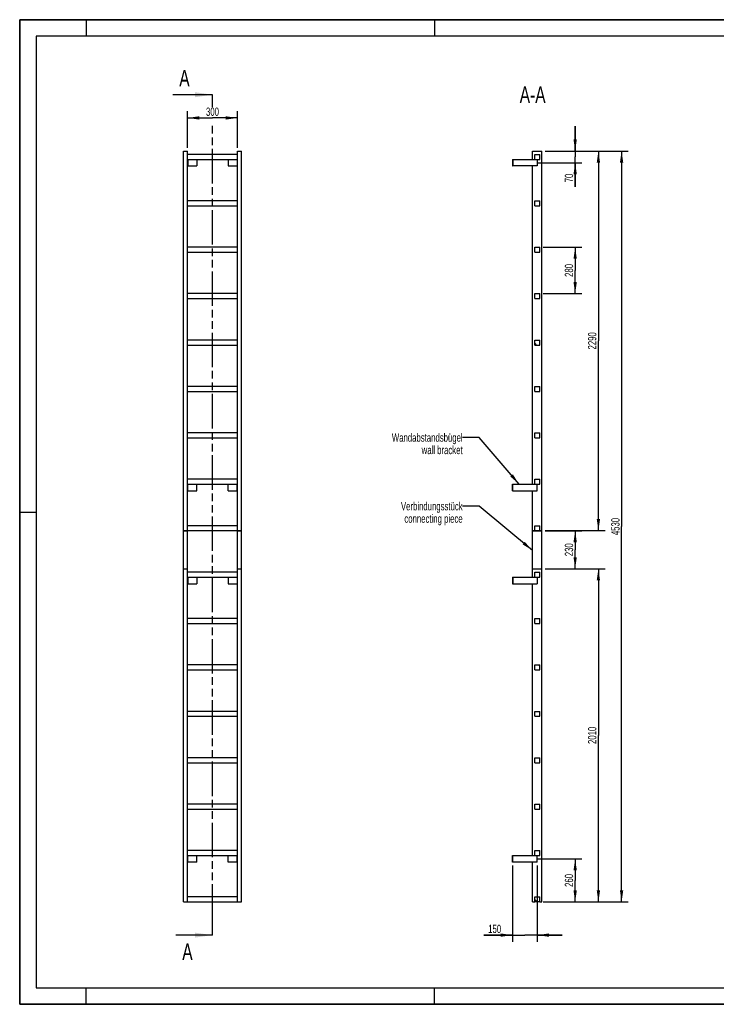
# Model space of a CAD drawing. Header units: millimetres. Extents: x 0 to 8400, y 0 to 5940.
# Tile 1 of 2: x 0 to 4200, y 0 to 5940. Entities that reach past the tile are written whole.
import ezdxf

# ---------------------------------------------------------------- set-up
doc = ezdxf.new("R2010")
doc.units = ezdxf.units.MM
doc.header["$LTSCALE"] = 462
doc.linetypes.add('PHANTOM', pattern=[0.8, 0.45, -0.05, 0.1, -0.05, 0.1, -0.05])
doc.layers.get('0').update_dxf_attribs({"linetype": 'CONTINUOUS'})
for name, color, linetype in [('050_DIMENSIONING', 7, 'CONTINUOUS'), ('053_NOTES', 7, 'CONTINUOUS'), ('HATCHING_BL0', 7, 'CONTINUOUS')]:
    doc.layers.add(name, color=color, linetype=linetype)
doc.styles.get("Standard").update_dxf_attribs({"font": 'txt', "width": 0.7})
doc.dimstyles.new('DIMSTYLE_1', dxfattribs={"dimtxt": 50, "dimasz": 70, "dimexe": 2, "dimexo": 1, "dimtad": 1, "dimdec": 1, "dimtxsty": 'Standard', "dimblk": '_FILLED', "dimblk1": '_FILLED', "dimblk2": '_FILLED', "dimcen": 0.09, "dimazin": 2, "dimtp": 0.5, "dimtm": 0.5, "dimtfac": 1, "dimtdec": 1, "dimtofl": 0, "dimtmove": 0, "dimatfit": 3, "dimldrblk": '_FILLED', "dimfxl": 1, "dimtolj": 1, "dimarcsym": 0})
doc.dimstyles.new('DIMSTYLE_2', dxfattribs={"dimtxt": 50, "dimasz": 70, "dimexe": 2, "dimexo": 1, "dimtad": 1, "dimdec": 1, "dimtxsty": 'Standard', "dimblk": '_FILLED', "dimblk1": '_FILLED', "dimblk2": '_FILLED', "dimcen": 0.09, "dimazin": 2, "dimtp": 0.3, "dimtm": 0.3, "dimtfac": 1, "dimtdec": 1, "dimtofl": 0, "dimtmove": 0, "dimatfit": 3, "dimldrblk": '_FILLED', "dimfxl": 1, "dimtolj": 1, "dimarcsym": 0})
doc.dimstyles.new('DIMSTYLE_3', dxfattribs={"dimtxt": 50, "dimasz": 70, "dimexe": 2, "dimexo": 1, "dimtad": 1, "dimtxsty": 'Standard', "dimblk": '_FILLED', "dimblk1": '_FILLED', "dimblk2": '_FILLED', "dimcen": 0.09, "dimazin": 2, "dimtp": 0.5, "dimtm": 0.5, "dimtfac": 1, "dimtofl": 0, "dimtmove": 0, "dimatfit": 3, "dimldrblk": '_FILLED', "dimfxl": 1, "dimtolj": 1, "dimarcsym": 0})
doc.dimstyles.new('DIMSTYLE_4', dxfattribs={"dimtxt": 50, "dimasz": 70, "dimexe": 2, "dimexo": 1, "dimtad": 1, "dimtxsty": 'Standard', "dimblk": '_FILLED', "dimblk1": '_FILLED', "dimblk2": '_FILLED', "dimcen": 0.09, "dimazin": 2, "dimtp": 2, "dimtm": 2, "dimtfac": 1, "dimtofl": 0, "dimtmove": 0, "dimatfit": 3, "dimldrblk": '_FILLED', "dimfxl": 1, "dimtolj": 1, "dimarcsym": 0})
doc.dimstyles.new('DIMSTYLE_5', dxfattribs={"dimtxt": 50, "dimasz": 70, "dimexe": 2, "dimexo": 1, "dimtad": 1, "dimdec": 0, "dimtxsty": 'Standard', "dimblk": '_FILLED', "dimblk1": '_FILLED', "dimblk2": '_FILLED', "dimcen": 0.09, "dimazin": 2, "dimtp": 0.5, "dimtm": 0.5, "dimtfac": 1, "dimtdec": 0, "dimtofl": 0, "dimtmove": 0, "dimatfit": 3, "dimldrblk": '_FILLED', "dimfxl": 1, "dimtolj": 1, "dimarcsym": 0})
doc.dimstyles.get("Standard").update_dxf_attribs({"dimtxt": 50, "dimasz": 70, "dimexe": 2, "dimexo": 1, "dimtad": 1, "dimtxsty": 'Standard', "dimblk": '_FILLED', "dimblk1": '_FILLED', "dimblk2": '_FILLED', "dimcen": 0.09, "dimazin": 2, "dimtol": 1, "dimtp": 0.01, "dimtm": 0.01, "dimtfac": 1, "dimtofl": 0, "dimtmove": 0, "dimatfit": 3, "dimldrblk": '_FILLED', "dimfxl": 1, "dimtolj": 1, "dimarcsym": 0})

# ---------------------------------------------------------------- blocks, each defined once
blk = doc.blocks.new('_FILLED')
at = {"color": 0, "linetype": 'ByBlock'}
blk.add_solid([(0, 0), (-1, 0.143), (-1, -0.143)], dxfattribs=at)
blk = doc.blocks.new('*D2')
at = {"layer": '050_DIMENSIONING', "color": 2, "linetype": 'Continuous', "transparency": 16777216}
for p, q in [((1012.3, 5167.4), (1012.3, 5387.4)), ((1012.3, 5347.4), (1162.3, 5347.4)), ((1312.3, 5347.4), (1162.3, 5347.4)), ((1312.3, 5167.4), (1312.3, 5387.4))]:
    blk.add_line(p, q, dxfattribs=at)
at = {"layer": '050_DIMENSIONING', "color": 2, "linetype": 'Continuous', "transparency": 16777216, "xscale": 70, "yscale": 70, "zscale": 70, "rotation": 180}
blk.add_blockref('_FILLED', (1012.3, 5347.4), dxfattribs=at)
at = {"layer": '050_DIMENSIONING', "color": 2, "linetype": 'Continuous', "transparency": 16777216, "xscale": 70, "yscale": 70, "zscale": 70}
blk.add_blockref('_FILLED', (1312.3, 5347.4), dxfattribs=at)
at = {"layer": '050_DIMENSIONING', "color": 2, "linetype": 'Continuous', "transparency": 16777216, "insert": (1162.3, 5409.9), "char_height": 50, "width": 171.429, "attachment_point": 2, "line_spacing_factor": 0.9}
blk.add_mtext('300', dxfattribs=at)
blk = doc.blocks.new('*D3')
at = {"layer": '050_DIMENSIONING', "color": 2, "linetype": 'Continuous', "transparency": 16777216}
for p, q in [((3120.3, 877.4), (3389.1, 877.4)), ((3349.1, 877.4), (3349.1, 747.4)), ((3349.1, 617.4), (3349.1, 747.4)), ((3169.1, 617.4), (3389.1, 617.4))]:
    blk.add_line(p, q, dxfattribs=at)
at = {"layer": '050_DIMENSIONING', "color": 2, "linetype": 'Continuous', "transparency": 16777216, "xscale": 70, "yscale": 70, "zscale": 70}
for p, rotation in [((3349.1, 877.4), 90), ((3349.1, 617.4), 270)]:
    blk.add_blockref('_FILLED', p, dxfattribs=dict(at, rotation=rotation))
at = {"layer": '050_DIMENSIONING', "color": 2, "linetype": 'Continuous', "transparency": 16777216, "insert": (3286.6, 747.4), "char_height": 50, "width": 176.786, "attachment_point": 2, "rotation": 90, "line_spacing_factor": 0.9}
blk.add_mtext('260', dxfattribs=at)
blk = doc.blocks.new('*D4')
at = {"layer": '050_DIMENSIONING', "color": 2, "linetype": 'Continuous', "transparency": 16777216}
for p, q in [((3349.1, 5147.4), (3349.1, 5297.4)), ((3349.1, 5297.4), (3349.1, 5112.4)), ((3169.1, 5147.4), (3389.1, 5147.4)), ((3349.1, 4932.5), (3349.1, 5112.4)), ((3125.7, 5077.4), (3389.1, 5077.4)), ((3349.1, 5077.4), (3349.1, 4932.5))]:
    blk.add_line(p, q, dxfattribs=at)
at = {"layer": '050_DIMENSIONING', "color": 2, "linetype": 'Continuous', "transparency": 16777216, "xscale": 70, "yscale": 70, "zscale": 70}
for p, rotation in [((3349.1, 5147.4), 270), ((3349.1, 5077.4), 90)]:
    blk.add_blockref('_FILLED', p, dxfattribs=dict(at, rotation=rotation))
at = {"layer": '050_DIMENSIONING', "color": 2, "linetype": 'Continuous', "transparency": 16777216, "insert": (3286.6, 5011.1), "char_height": 50, "width": 117.857, "attachment_point": 3, "rotation": 90, "line_spacing_factor": 0.9}
blk.add_mtext('70', dxfattribs=at)
blk = doc.blocks.new('*D5')
at = {"layer": '050_DIMENSIONING', "color": 2, "linetype": 'Continuous', "transparency": 16777216}
for p, q in [((2970.6, 837.4), (2970.6, 377.4)), ((3120.6, 837.4), (3120.6, 377.4)), ((2970.6, 417.4), (2799.2, 417.4)), ((2799.2, 417.4), (3045.6, 417.4)), ((3270.6, 417.4), (3045.6, 417.4)), ((3120.6, 417.4), (3270.6, 417.4))]:
    blk.add_line(p, q, dxfattribs=at)
at = {"layer": '050_DIMENSIONING', "color": 2, "linetype": 'Continuous', "transparency": 16777216, "xscale": 70, "yscale": 70, "zscale": 70}
blk.add_blockref('_FILLED', (2970.6, 417.4), dxfattribs=at)
at = {"layer": '050_DIMENSIONING', "color": 2, "linetype": 'Continuous', "transparency": 16777216, "xscale": 70, "yscale": 70, "zscale": 70, "rotation": 180}
blk.add_blockref('_FILLED', (3120.6, 417.4), dxfattribs=at)
at = {"layer": '050_DIMENSIONING', "color": 2, "linetype": 'Continuous', "transparency": 16777216, "insert": (2902.8, 479.9), "char_height": 50, "width": 155.357, "attachment_point": 3, "line_spacing_factor": 0.9}
blk.add_mtext('150', dxfattribs=at)
blk = doc.blocks.new('*D6')
at = {"layer": '050_DIMENSIONING', "color": 2, "linetype": 'Continuous', "transparency": 16777216}
for p, q in [((3155.6, 4567.4), (3389.1, 4567.4)), ((3349.1, 4567.4), (3349.1, 4427.4)), ((3349.1, 4287.4), (3349.1, 4427.4)), ((3155.6, 4287.4), (3389.1, 4287.4))]:
    blk.add_line(p, q, dxfattribs=at)
at = {"layer": '050_DIMENSIONING', "color": 2, "linetype": 'Continuous', "transparency": 16777216, "xscale": 70, "yscale": 70, "zscale": 70}
for p, rotation in [((3349.1, 4567.4), 90), ((3349.1, 4287.4), 270)]:
    blk.add_blockref('_FILLED', p, dxfattribs=dict(at, rotation=rotation))
at = {"layer": '050_DIMENSIONING', "color": 2, "linetype": 'Continuous', "transparency": 16777216, "insert": (3286.6, 4427.4), "char_height": 50, "width": 176.786, "attachment_point": 2, "rotation": 90, "line_spacing_factor": 0.9}
blk.add_mtext('280', dxfattribs=at)
blk = doc.blocks.new('*D7')
at = {"layer": '050_DIMENSIONING', "color": 2, "linetype": 'Continuous', "transparency": 16777216}
for p, q in [((3169.1, 5147.4), (3529.1, 5147.4)), ((3489.1, 5147.4), (3489.1, 4002.4)), ((3489.1, 2857.4), (3489.1, 4002.4)), ((3169.1, 2857.4), (3529.1, 2857.4))]:
    blk.add_line(p, q, dxfattribs=at)
at = {"layer": '050_DIMENSIONING', "color": 2, "linetype": 'Continuous', "transparency": 16777216, "xscale": 70, "yscale": 70, "zscale": 70}
for p, rotation in [((3489.1, 5147.4), 90), ((3489.1, 2857.4), 270)]:
    blk.add_blockref('_FILLED', p, dxfattribs=dict(at, rotation=rotation))
at = {"layer": '050_DIMENSIONING', "color": 2, "linetype": 'Continuous', "transparency": 16777216, "insert": (3426.6, 4002.4), "char_height": 50, "width": 235.714, "attachment_point": 2, "rotation": 90, "line_spacing_factor": 0.9}
blk.add_mtext('2290', dxfattribs=at)
blk = doc.blocks.new('*D8')
at = {"layer": '050_DIMENSIONING', "color": 2, "linetype": 'Continuous', "transparency": 16777216}
for p, q in [((3169.1, 2627.4), (3529.1, 2627.4)), ((3489.1, 2627.4), (3489.1, 1622.4)), ((3489.1, 617.4), (3489.1, 1622.4)), ((3169.1, 617.4), (3529.1, 617.4))]:
    blk.add_line(p, q, dxfattribs=at)
at = {"layer": '050_DIMENSIONING', "color": 2, "linetype": 'Continuous', "transparency": 16777216, "xscale": 70, "yscale": 70, "zscale": 70}
for p, rotation in [((3489.1, 2627.4), 90), ((3489.1, 617.4), 270)]:
    blk.add_blockref('_FILLED', p, dxfattribs=dict(at, rotation=rotation))
at = {"layer": '050_DIMENSIONING', "color": 2, "linetype": 'Continuous', "transparency": 16777216, "insert": (3426.6, 1622.4), "char_height": 50, "width": 219.643, "attachment_point": 2, "rotation": 90, "line_spacing_factor": 0.9}
blk.add_mtext('2010', dxfattribs=at)
blk = doc.blocks.new('*D9')
at = {"layer": '050_DIMENSIONING', "color": 2, "linetype": 'Continuous', "transparency": 16777216}
for p, q in [((3169.1, 5147.4), (3669.1, 5147.4)), ((3629.1, 5147.4), (3629.1, 2882.4)), ((3629.1, 617.4), (3629.1, 2882.4)), ((3155.6, 617.4), (3669.1, 617.4))]:
    blk.add_line(p, q, dxfattribs=at)
at = {"layer": '050_DIMENSIONING', "color": 2, "linetype": 'Continuous', "transparency": 16777216, "xscale": 70, "yscale": 70, "zscale": 70}
for p, rotation in [((3629.1, 5147.4), 90), ((3629.1, 617.4), 270)]:
    blk.add_blockref('_FILLED', p, dxfattribs=dict(at, rotation=rotation))
at = {"layer": '050_DIMENSIONING', "color": 2, "linetype": 'Continuous', "transparency": 16777216, "insert": (3566.6, 2882.4), "char_height": 50, "width": 225, "attachment_point": 2, "rotation": 90, "line_spacing_factor": 0.9}
blk.add_mtext('4530', dxfattribs=at)
blk = doc.blocks.new('*D10')
at = {"layer": '050_DIMENSIONING', "color": 2, "linetype": 'Continuous', "transparency": 16777216}
for p, q in [((3169.1, 2857.3), (3389.1, 2857.3)), ((3349.1, 2857.3), (3349.1, 2742.4)), ((3349.1, 2627.5), (3349.1, 2742.4)), ((3169.1, 2627.5), (3389.1, 2627.5))]:
    blk.add_line(p, q, dxfattribs=at)
at = {"layer": '050_DIMENSIONING', "color": 2, "linetype": 'Continuous', "transparency": 16777216, "xscale": 70, "yscale": 70, "zscale": 70}
for p, rotation in [((3349.1, 2857.3), 90), ((3349.1, 2627.5), 270)]:
    blk.add_blockref('_FILLED', p, dxfattribs=dict(at, rotation=rotation))
at = {"layer": '050_DIMENSIONING', "color": 2, "linetype": 'Continuous', "transparency": 16777216, "insert": (3286.6, 2742.4), "char_height": 50, "width": 171.429, "attachment_point": 2, "rotation": 90, "line_spacing_factor": 0.9}
blk.add_mtext('230', dxfattribs=at)
blk = doc.blocks.new('XSEC_FILLED')
at = {"color": 0, "linetype": 'ByBlock'}
blk.add_solid([(0, 0), (-1, 0.143), (-1, -0.143)], dxfattribs=at)
blk = doc.blocks.new('HATCHING_BL0', base_point=(1042.6, 2952.4))
at = {"layer": 'HATCHING_BL0', "color": 7, "linetype": 'PHANTOM'}
for p, q in [((1162.3, 5412.6), (1162.3, 5487.4)), ((1162.3, 517.4), (1162.3, 5317.7)), ((1162.3, 417.4), (1162.3, 517.4))]:
    blk.add_line(p, q, dxfattribs=at)
at = {"layer": 'HATCHING_BL0', "color": 7, "linetype": 'Continuous', "char_height": 100, "width": 128.571, "attachment_point": 1, "line_spacing_factor": 0.9}
for insert in [(962.2, 5637.4), (980.2, 367.4)]:
    blk.add_mtext('A', dxfattribs=dict(at, insert=insert))
at = {"layer": 'HATCHING_BL0', "color": 7, "linetype": 'Continuous'}
for points in [[(1162.3, 5487.4), (922.9, 5487.4)], [(1162.3, 417.4), (940.9, 417.4)]]:
    blk.add_leader(points, dimstyle='Standard', override={"dimasz": 105, "dimtad": 0, "dimldrblk": 'XSEC_FILLED'}, dxfattribs=at)

msp = doc.modelspace()

# ---------------------------------------------------------------- hatches: boundary and pattern name
at = {"linetype": 'Continuous'}
h = msp.add_hatch(dxfattribs=at)
h.set_pattern_fill('ANSI31', color=2, angle=90, style=0, pattern_type=2)
h.set_pattern_definition([(135, (3120.6, 617.42), (-239.54, -239.54), [])])
edge = h.paths.add_edge_path()
edge.add_line((3135.594, 617.417), (3105.594, 617.417))
edge.add_line((3105.594, 617.417), (3105.594, 647.417))
edge.add_line((3105.594, 647.417), (3135.594, 647.417))
edge.add_line((3135.594, 617.417), (3135.594, 647.417))
edge = h.paths.add_edge_path()
edge.add_line((3105.594, 897.417), (3105.594, 927.417))
edge.add_line((3105.594, 927.417), (3135.594, 927.417))
edge.add_line((3135.594, 897.417), (3135.594, 927.417))
edge.add_line((3105.594, 897.417), (3135.594, 897.417))
edge = h.paths.add_edge_path()
edge.add_line((3105.594, 1177.417), (3105.594, 1207.417))
edge.add_line((3105.594, 1207.417), (3135.594, 1207.417))
edge.add_line((3135.594, 1177.417), (3135.594, 1207.417))
edge.add_line((3105.594, 1177.417), (3135.594, 1177.417))
edge = h.paths.add_edge_path()
edge.add_line((3105.594, 1457.417), (3105.594, 1487.417))
edge.add_line((3105.594, 1487.417), (3135.594, 1487.417))
edge.add_line((3135.594, 1457.417), (3135.594, 1487.417))
edge.add_line((3105.594, 1457.417), (3135.594, 1457.417))
edge = h.paths.add_edge_path()
edge.add_line((3105.594, 1737.417), (3105.594, 1767.417))
edge.add_line((3105.594, 1767.417), (3135.594, 1767.417))
edge.add_line((3135.594, 1737.417), (3135.594, 1767.417))
edge.add_line((3105.594, 1737.417), (3135.594, 1737.417))
edge = h.paths.add_edge_path()
edge.add_line((3105.594, 2017.417), (3105.594, 2047.417))
edge.add_line((3105.594, 2047.417), (3135.594, 2047.417))
edge.add_line((3135.594, 2017.417), (3135.594, 2047.417))
edge.add_line((3105.594, 2017.417), (3135.594, 2017.417))
edge = h.paths.add_edge_path()
edge.add_line((3105.594, 2297.417), (3105.594, 2327.417))
edge.add_line((3105.594, 2327.417), (3135.594, 2327.417))
edge.add_line((3135.594, 2297.417), (3135.594, 2327.417))
edge.add_line((3105.594, 2297.417), (3135.594, 2297.417))
edge = h.paths.add_edge_path()
edge.add_line((3105.594, 2577.417), (3105.594, 2607.417))
edge.add_line((3105.594, 2607.417), (3135.594, 2607.417))
edge.add_line((3135.594, 2577.417), (3135.594, 2607.417))
edge.add_line((3105.594, 2577.417), (3135.594, 2577.417))
edge = h.paths.add_edge_path()
edge.add_line((3105.594, 2857.417), (3105.594, 2887.417))
edge.add_line((3105.594, 2887.417), (3135.594, 2887.417))
edge.add_line((3135.594, 2857.417), (3135.594, 2887.417))
edge.add_line((3105.594, 2857.417), (3135.594, 2857.417))
edge = h.paths.add_edge_path()
edge.add_line((3105.594, 3137.417), (3105.594, 3167.417))
edge.add_line((3105.594, 3167.417), (3135.594, 3167.417))
edge.add_line((3135.594, 3137.417), (3135.594, 3167.417))
edge.add_line((3105.594, 3137.417), (3135.594, 3137.417))
edge = h.paths.add_edge_path()
edge.add_line((3105.594, 3417.417), (3105.594, 3447.417))
edge.add_line((3105.594, 3447.417), (3135.594, 3447.417))
edge.add_line((3135.594, 3417.417), (3135.594, 3447.417))
edge.add_line((3105.594, 3417.417), (3135.594, 3417.417))
edge = h.paths.add_edge_path()
edge.add_line((3105.594, 3697.417), (3105.594, 3727.417))
edge.add_line((3105.594, 3727.417), (3135.594, 3727.417))
edge.add_line((3135.594, 3697.417), (3135.594, 3727.417))
edge.add_line((3105.594, 3697.417), (3135.594, 3697.417))
edge = h.paths.add_edge_path()
edge.add_line((3105.594, 3977.417), (3105.594, 4007.417))
edge.add_line((3105.594, 4007.417), (3135.594, 4007.417))
edge.add_line((3135.594, 3977.417), (3135.594, 4007.417))
edge.add_line((3105.594, 3977.417), (3135.594, 3977.417))
edge = h.paths.add_edge_path()
edge.add_line((3105.594, 4257.417), (3105.594, 4287.417))
edge.add_line((3105.594, 4287.417), (3135.594, 4287.417))
edge.add_line((3135.594, 4257.417), (3135.594, 4287.417))
edge.add_line((3105.594, 4257.417), (3135.594, 4257.417))
edge = h.paths.add_edge_path()
edge.add_line((3105.594, 4537.417), (3105.594, 4567.417))
edge.add_line((3105.594, 4567.417), (3135.594, 4567.417))
edge.add_line((3135.594, 4537.417), (3135.594, 4567.417))
edge.add_line((3105.594, 4537.417), (3135.594, 4537.417))
edge = h.paths.add_edge_path()
edge.add_line((3105.594, 4817.417), (3105.594, 4847.417))
edge.add_line((3105.594, 4847.417), (3135.594, 4847.417))
edge.add_line((3135.594, 4817.417), (3135.594, 4847.417))
edge.add_line((3105.594, 4817.417), (3135.594, 4817.417))
edge = h.paths.add_edge_path()
edge.add_line((3105.594, 5097.417), (3105.594, 5127.417))
edge.add_line((3105.594, 5127.417), (3135.594, 5127.417))
edge.add_line((3135.594, 5097.417), (3135.594, 5127.417))
edge.add_line((3105.594, 5097.417), (3135.594, 5097.417))

# ---------------------------------------------------------------- linework, layer by layer
at = {"color": 7, "linetype": 'Continuous'}
for p, q in [((0, 5940), (8400, 5940)), ((0, 0), (0, 5940)), ((987.255, 5147.417), (1012.255, 5147.417)), ((987.255, 2857.417), (987.255, 5147.417)), ((1012.255, 2857.417), (1012.255, 5147.417)), ((1312.255, 5127.417), (1012.255, 5127.417)), ((1312.255, 5147.417), (1337.255, 5147.417)), ((1312.255, 2857.417), (1312.255, 5147.417)), ((1337.255, 2857.417), (1337.255, 5147.417)), ((3092.094, 5097.417), (3092.094, 5147.417)), ((3092.094, 5147.417), (3149.094, 5147.417)), ((3105.594, 5127.417), (3135.594, 5127.417)), ((3105.594, 5097.417), (3105.594, 5127.417)), ((3135.594, 5097.417), (3135.594, 5127.417)), ((3149.094, 2857.417), (3149.094, 5147.417)), ((1012.255, 5097.417), (1312.255, 5097.417)), ((1012.255, 5057.417), (1014.255, 5057.417)), ((1014.255, 5097.417), (1014.255, 5057.417)), ((1014.255, 5057.417), (1067.255, 5057.417)), ((1067.255, 5097.417), (1067.255, 5057.417)), ((1257.255, 5097.417), (1257.255, 5057.417)), ((1257.255, 5057.417), (1310.255, 5057.417)), ((1310.255, 5097.417), (1310.255, 5057.417)), ((1310.255, 5057.417), (1312.255, 5057.417)), ((2970.594, 5097.417), (2972.594, 5097.417)), ((2970.594, 5097.417), (2970.594, 5057.417)), ((2970.594, 5057.417), (2972.594, 5057.417)), ((2972.594, 5097.417), (3105.594, 5097.417)), ((2972.594, 5097.417), (2972.594, 5057.417)), ((3120.594, 5057.417), (2972.594, 5057.417)), ((3092.094, 3137.417), (3092.094, 5057.417)), ((3105.594, 5097.417), (3135.594, 5097.417)), ((3120.594, 5097.417), (3120.594, 5057.417)), ((1312.255, 4847.417), (1012.255, 4847.417)), ((1012.255, 4817.417), (1312.255, 4817.417)), ((3105.594, 4847.417), (3135.594, 4847.417)), ((3105.594, 4817.417), (3105.594, 4847.417)), ((3105.594, 4817.417), (3135.594, 4817.417)), ((3135.594, 4817.417), (3135.594, 4847.417)), ((1312.255, 4567.417), (1012.255, 4567.417)), ((1012.255, 4537.417), (1312.255, 4537.417)), ((3105.594, 4567.417), (3135.594, 4567.417)), ((3105.594, 4537.417), (3105.594, 4567.417)), ((3105.594, 4537.417), (3135.594, 4537.417)), ((3135.594, 4537.417), (3135.594, 4567.417)), ((1312.255, 4287.417), (1012.255, 4287.417)), ((3105.594, 4287.417), (3135.594, 4287.417)), ((3105.594, 4257.417), (3105.594, 4287.417)), ((3135.594, 4257.417), (3135.594, 4287.417)), ((1012.255, 4257.417), (1312.255, 4257.417)), ((3105.594, 4257.417), (3135.594, 4257.417)), ((1312.255, 4007.417), (1012.255, 4007.417)), ((3105.594, 4007.417), (3135.594, 4007.417)), ((3105.594, 3977.417), (3105.594, 4007.417)), ((3135.594, 3977.417), (3135.594, 4007.417)), ((1012.255, 3977.417), (1312.255, 3977.417)), ((3105.594, 3977.417), (3135.594, 3977.417)), ((1312.255, 3727.417), (1012.255, 3727.417)), ((1012.255, 3697.417), (1312.255, 3697.417)), ((3105.594, 3727.417), (3135.594, 3727.417)), ((3105.594, 3697.417), (3105.594, 3727.417)), ((3105.594, 3697.417), (3135.594, 3697.417)), ((3135.594, 3697.417), (3135.594, 3727.417)), ((1312.255, 3447.417), (1012.255, 3447.417)), ((3105.594, 3417.417), (3105.594, 3447.417)), ((3105.594, 3447.417), (3135.594, 3447.417)), ((3135.594, 3417.417), (3135.594, 3447.417)), ((1012.255, 3417.417), (1312.255, 3417.417)), ((3105.594, 3417.417), (3135.594, 3417.417)), ((1312.255, 3167.417), (1012.255, 3167.417)), ((3105.594, 3137.417), (3105.594, 3167.417)), ((3105.594, 3167.417), (3135.594, 3167.417)), ((3135.594, 3137.417), (3135.594, 3167.417)), ((1012.255, 3137.417), (1312.255, 3137.417)), ((1012.255, 3097.417), (1014.255, 3097.417)), ((1014.255, 3097.417), (1014.255, 3137.417)), ((1014.255, 3097.417), (1067.255, 3097.417)), ((1067.255, 3097.417), (1067.255, 3137.417)), ((1257.255, 3097.417), (1257.255, 3137.417)), ((1257.255, 3097.417), (1310.255, 3097.417)), ((1310.255, 3097.417), (1310.255, 3137.417)), ((1310.255, 3097.417), (1312.255, 3097.417)), ((2970.594, 3137.417), (2972.594, 3137.417)), ((2970.594, 3097.417), (2970.594, 3137.417)), ((2970.594, 3097.417), (2972.594, 3097.417)), ((2972.594, 3137.417), (3105.594, 3137.417)), ((2972.594, 3097.417), (2972.594, 3137.417)), ((2972.594, 3097.417), (3120.594, 3097.417)), ((3092.094, 2857.417), (3092.094, 3097.417)), ((3105.594, 3137.417), (3135.594, 3137.417)), ((3120.594, 3097.417), (3120.594, 3137.417)), ((987.255, 2857.417), (1012.255, 2857.417)), ((987.255, 2627.517), (987.255, 2857.317)), ((987.255, 2857.317), (1012.255, 2857.317)), ((1312.255, 2887.417), (1012.255, 2887.417)), ((1012.255, 2857.417), (1312.255, 2857.417)), ((1012.255, 2627.517), (1012.255, 2857.317)), ((1312.255, 2857.417), (1337.255, 2857.417)), ((1312.255, 2627.517), (1312.255, 2857.317)), ((1312.255, 2857.317), (1337.255, 2857.317)), ((1337.255, 2627.517), (1337.255, 2857.317)), ((3092.094, 2857.417), (3105.594, 2857.417)), ((3092.094, 2627.517), (3092.094, 2857.317)), ((3092.094, 2857.317), (3149.094, 2857.317)), ((3105.594, 2857.417), (3105.594, 2887.417)), ((3105.594, 2887.417), (3135.594, 2887.417)), ((3105.594, 2857.417), (3135.594, 2857.417)), ((3135.594, 2857.417), (3135.594, 2887.417)), ((3135.594, 2857.417), (3149.094, 2857.417)), ((3149.094, 2627.517), (3149.094, 2857.317)), ((987.255, 2627.517), (1012.255, 2627.517)), ((987.255, 617.417), (987.255, 2627.417)), ((987.255, 2627.417), (1012.255, 2627.417)), ((1012.255, 617.417), (1012.255, 2627.417)), ((1312.255, 2627.517), (1337.255, 2627.517)), ((1312.255, 617.417), (1312.255, 2627.417)), ((1312.255, 2627.417), (1337.255, 2627.417)), ((1337.255, 617.417), (1337.255, 2627.417)), ((3092.094, 2627.517), (3149.094, 2627.517)), ((3092.094, 2627.417), (3149.094, 2627.417)), ((3092.094, 2577.417), (3092.094, 2627.417)), ((3149.094, 617.417), (3149.094, 2627.417)), ((1312.255, 2607.417), (1012.255, 2607.417)), ((1012.255, 2577.417), (1312.255, 2577.417)), ((1014.255, 2577.417), (1014.255, 2537.417)), ((1067.255, 2577.417), (1067.255, 2537.417)), ((1257.255, 2577.417), (1257.255, 2537.417)), ((1310.255, 2577.417), (1310.255, 2537.417)), ((2970.594, 2577.417), (2972.594, 2577.417)), ((2970.594, 2577.417), (2970.594, 2537.417)), ((2972.594, 2577.417), (3105.594, 2577.417)), ((2972.594, 2577.417), (2972.594, 2537.417)), ((3105.594, 2577.417), (3105.594, 2607.417)), ((3105.594, 2607.417), (3135.594, 2607.417)), ((3105.594, 2577.417), (3135.594, 2577.417)), ((3120.594, 2577.417), (3120.594, 2537.417)), ((3135.594, 2577.417), (3135.594, 2607.417)), ((1012.255, 2537.417), (1014.255, 2537.417)), ((1014.255, 2537.417), (1067.255, 2537.417)), ((1257.255, 2537.417), (1310.255, 2537.417)), ((1310.255, 2537.417), (1312.255, 2537.417)), ((2970.594, 2537.417), (2972.594, 2537.417)), ((2972.594, 2537.417), (3120.594, 2537.417)), ((3092.094, 897.417), (3092.094, 2537.417)), ((1312.255, 2327.417), (1012.255, 2327.417)), ((3105.594, 2297.417), (3105.594, 2327.417)), ((3105.594, 2327.417), (3135.594, 2327.417)), ((3135.594, 2297.417), (3135.594, 2327.417)), ((1012.255, 2297.417), (1312.255, 2297.417)), ((3105.594, 2297.417), (3135.594, 2297.417)), ((1312.255, 2047.417), (1012.255, 2047.417)), ((3105.594, 2017.417), (3105.594, 2047.417)), ((3105.594, 2047.417), (3135.594, 2047.417)), ((3135.594, 2017.417), (3135.594, 2047.417)), ((1012.255, 2017.417), (1312.255, 2017.417)), ((3105.594, 2017.417), (3135.594, 2017.417)), ((1312.255, 1767.417), (1012.255, 1767.417)), ((1012.255, 1737.417), (1312.255, 1737.417)), ((3105.594, 1737.417), (3105.594, 1767.417)), ((3105.594, 1767.417), (3135.594, 1767.417)), ((3105.594, 1737.417), (3135.594, 1737.417)), ((3135.594, 1737.417), (3135.594, 1767.417)), ((1312.255, 1487.417), (1012.255, 1487.417)), ((3105.594, 1457.417), (3105.594, 1487.417)), ((3105.594, 1487.417), (3135.594, 1487.417)), ((3135.594, 1457.417), (3135.594, 1487.417)), ((1012.255, 1457.417), (1312.255, 1457.417)), ((3105.594, 1457.417), (3135.594, 1457.417)), ((1312.255, 1207.417), (1012.255, 1207.417)), ((3105.594, 1177.417), (3105.594, 1207.417)), ((3105.594, 1207.417), (3135.594, 1207.417)), ((3135.594, 1177.417), (3135.594, 1207.417)), ((1012.255, 1177.417), (1312.255, 1177.417)), ((3105.594, 1177.417), (3135.594, 1177.417)), ((1312.255, 927.417), (1012.255, 927.417)), ((1012.255, 897.417), (1312.255, 897.417)), ((1014.255, 857.417), (1014.255, 897.417)), ((1067.255, 857.417), (1067.255, 897.417)), ((1257.255, 857.417), (1257.255, 897.417)), ((1310.255, 857.417), (1310.255, 897.417)), ((2970.594, 897.417), (2972.594, 897.417)), ((2970.594, 857.417), (2970.594, 897.417)), ((2972.594, 897.417), (3105.594, 897.417)), ((2972.594, 857.417), (2972.594, 897.417)), ((3105.594, 897.417), (3105.594, 927.417)), ((3105.594, 927.417), (3135.594, 927.417)), ((3105.594, 897.417), (3135.594, 897.417)), ((3120.594, 857.417), (3120.594, 897.417)), ((3135.594, 897.417), (3135.594, 927.417)), ((1014.255, 857.417), (1012.255, 857.417)), ((1067.255, 857.417), (1014.255, 857.417)), ((1310.255, 857.417), (1257.255, 857.417)), ((1312.255, 857.417), (1310.255, 857.417)), ((2972.594, 857.417), (2970.594, 857.417)), ((3120.594, 857.417), (2972.594, 857.417)), ((3092.094, 617.417), (3092.094, 857.417)), ((987.255, 617.417), (1012.255, 617.417)), ((1312.255, 647.417), (1012.255, 647.417)), ((1012.255, 617.417), (1312.255, 617.417)), ((1312.255, 617.417), (1337.255, 617.417)), ((3092.094, 617.417), (3105.594, 617.417)), ((3105.594, 617.417), (3105.594, 647.417)), ((3105.594, 647.417), (3135.594, 647.417)), ((3135.594, 617.417), (3105.594, 617.417)), ((3135.594, 617.417), (3135.594, 647.417)), ((3135.594, 617.417), (3149.094, 617.417)), ((0, 0), (8400, 0))]:
    msp.add_line(p, q, dxfattribs=at)
at = {"color": 3, "linetype": 'Continuous'}
for p, q in [((0, 5940), (0, 0)), ((8400, 5940), (0, 5940)), ((400, 5940), (400, 5840)), ((2500, 5940), (2500, 5840)), ((0, 2970), (100, 2970)), ((400, 0), (400, 100)), ((2500, 0), (2500, 100)), ((8400, 0), (0, 0))]:
    msp.add_line(p, q, dxfattribs=at)
at = {"color": 5, "linetype": 'Continuous'}
for p, q in [((100, 5840), (100, 100)), ((8300, 5840), (100, 5840)), ((100, 100), (8300, 100))]:
    msp.add_line(p, q, dxfattribs=at)

# ---------------------------------------------------------------- block references
at = {"layer": 'HATCHING_BL0'}
msp.add_blockref('HATCHING_BL0', (1042.564, 2952.417), dxfattribs=at)

# ---------------------------------------------------------------- texts
at = {"layer": '053_NOTES', "color": 2, "linetype": 'Continuous', "attachment_point": 3, "line_spacing_factor": 0.9}
for s, insert, char_height, width in [('A-A', (3170.726, 5537.417), 100, 364.28571), ('Wandabstandsbügel\\Pwall bracket', (2670.594, 3443.976), 50, 945.35714), ('Verbindungsstück\\Pconnecting piece', (2670.594, 3030.004), 50, 843.57143)]:
    msp.add_mtext(s, dxfattribs=dict(at, insert=insert, char_height=char_height, width=width))

# ---------------------------------------------------------------- dimensions: what is measured, and where the dimension line sits
at = {"layer": '050_DIMENSIONING', "color": 2, "linetype": 'Continuous'}
for base, p1, p2, dimstyle, picture, middle in [((1312.255, 5347.417), (1012.255, 5166.417), (1312.255, 5166.417), 'DIMSTYLE_1', '*D2', (1155.112, 5347.417)), ((3120.594, 417.417), (2970.594, 838.417), (3120.594, 838.417), 'DIMSTYLE_3', '*D5', (2843.839, 417.417))]:
    dim = msp.add_linear_dim(base=base, p1=p1, p2=p2, dimstyle=dimstyle, dxfattribs=at)
    dim.commit()
    dim.dimension.update_dxf_attribs({"geometry": picture, "text_midpoint": middle, "dimtype": 160})
for base, p1, p2, angle, dimstyle, picture, middle in [((3349.094, 5077.417), (3168.094, 5147.417), (3124.738, 5077.417), 270, 'DIMSTYLE_2', '*D4', (3349.094, 4964.631)), ((3629.094, 5147.417), (3154.594, 617.417), (3168.094, 5147.417), 90, 'DIMSTYLE_4', '*D9', (3629.094, 2875.274)), ((3489.094, 5147.417), (3168.094, 2857.417), (3168.094, 5147.417), 90, 'DIMSTYLE_4', '*D7', (3489.094, 3995.274)), ((3349.094, 4287.417), (3154.594, 4567.417), (3154.594, 4287.417), 270, 'DIMSTYLE_3', '*D6', (3349.094, 4420.274)), ((3349.094, 2857.317), (3168.094, 2627.517), (3168.094, 2857.317), 90, 'DIMSTYLE_5', '*D10', (3349.094, 2735.274)), ((3489.094, 2627.417), (3168.094, 617.417), (3168.094, 2627.417), 90, 'DIMSTYLE_4', '*D8', (3489.094, 1615.274)), ((3349.094, 877.417), (3168.094, 617.417), (3119.332, 877.417), 90, 'DIMSTYLE_1', '*D3', (3349.094, 740.274))]:
    dim = msp.add_linear_dim(base=base, p1=p1, p2=p2, angle=angle, dimstyle=dimstyle, dxfattribs=at)
    dim.commit()
    dim.dimension.update_dxf_attribs({"geometry": picture, "text_midpoint": middle, "dimtype": 160})

# ---------------------------------------------------------------- leaders
at = {"layer": '053_NOTES', "color": 2, "linetype": 'Continuous', "annotation_type": 0, "has_hookline": 1, "hookline_direction": 1}
for points, text_width in [([(3011.303, 3137.417), (2770.594, 3418.976), (2670.594, 3418.976)], 578.176), ([(3092.094, 2738.089), (2770.594, 3005.004), (2670.594, 3005.004)], 537.292)]:
    msp.add_leader(points, dimstyle='Standard', override={"dimtad": 0}, dxfattribs=dict(at, text_width=text_width))

doc.saveas('drawing.dxf')
